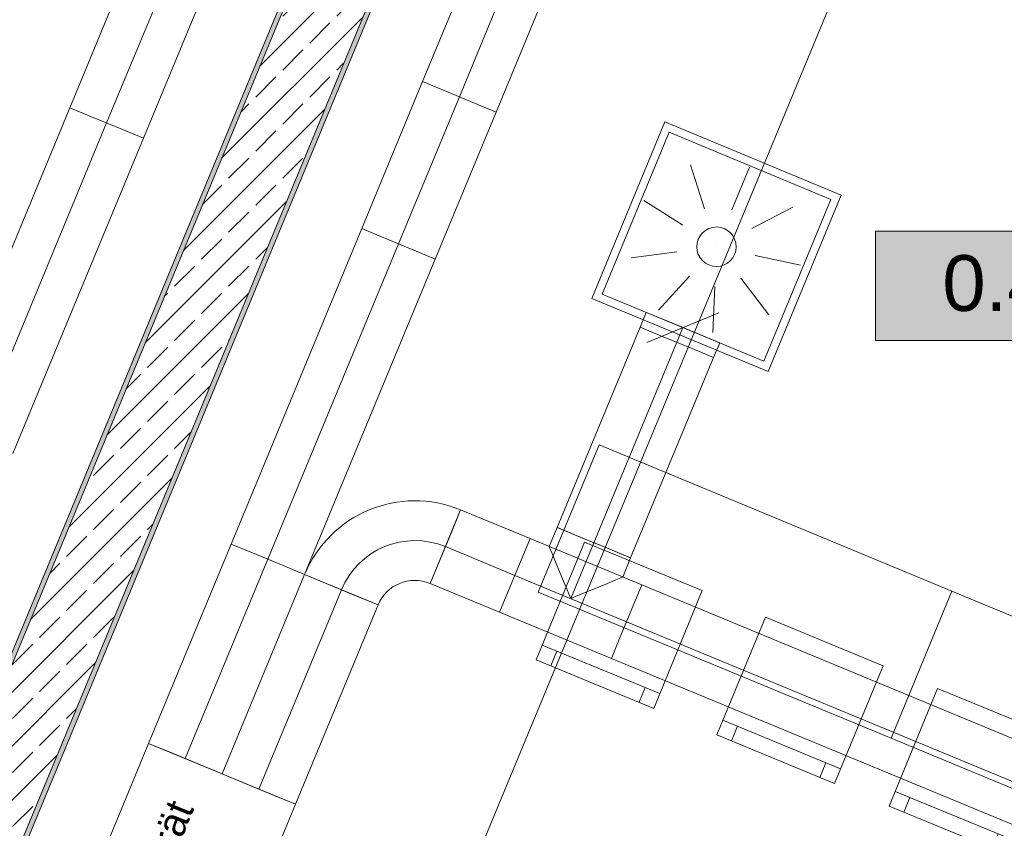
# Model space of a CAD drawing. Header units: metres. Extents: x -79 to 740, y -195 to 69.
# Tile 71 of 256: x 3.2 to 6.3, y -3.36 to -0.82. Entities that reach past the tile are written whole.
import ezdxf
from ezdxf.enums import TextEntityAlignment as Align

# ---------------------------------------------------------------- set-up
doc = ezdxf.new("R2010")
doc.units = ezdxf.units.M
doc.header["$MEASUREMENT"] = 0
doc.linetypes.add('STRICHPUNKT2', pattern=[12.7, 6.35, -3.175, 0, -3.175])
for name, color, linetype in [('70 Lüftung', 7, 'Continuous'), ('95 Ausführungsplanung Bemaßung', 7, 'Continuous'), ('Neubau_10 Wand außen', 7, 'Continuous'), ('Neubau_50 Möblierung', 7, 'Continuous'), ('Neubau_80 Raum', 7, 'Continuous')]:
    doc.layers.add(name, color=color, linetype=linetype)
doc.styles.add('ERSTELLTER_STIL_1', font='ARIALN.TTF')
doc.styles.add('ERSTELLTER_STIL_2', font='ARIALN.TTF')
doc.styles.add('ERSTELLTER_STIL_3', font='arial.ttf')
doc.dimstyles.new('ERSTELLTER_STIL__4', dxfattribs={"dimtxt": 0.125, "dimasz": 0.095143, "dimexe": 0.18, "dimexo": 0.0625, "dimgap": 0, "dimtad": 1, "dimzin": 0, "dimdsep": 46, "dimtxsty": 'ERSTELLTER_STIL_2', "dimblk": 'ARROWHEAD_6', "dimblk1": 'ARROWHEAD_6', "dimblk2": 'ARROWHEAD_6', "dimcen": 0.09, "dimse1": 1, "dimse2": 1, "dimclrd": 7, "dimclre": 7, "dimclrt": 7, "dimazin": 0, "dimtfac": 1, "dimtdec": 4, "dimtmove": 0, "dimatfit": 3, "dimfxl": 1, "dimtolj": 1, "dimtzin": 0, "dimarcsym": 0})
doc.dimstyles.new('ERSTELLTER_STIL__9', dxfattribs={"dimtxt": 0.175, "dimasz": 0.095143, "dimexe": 0.18, "dimexo": 0.0625, "dimgap": 0, "dimtad": 1, "dimzin": 0, "dimdsep": 46, "dimtxsty": 'ERSTELLTER_STIL_2', "dimblk": 'ARROWHEAD_6', "dimblk1": 'ARROWHEAD_6', "dimblk2": 'ARROWHEAD_6', "dimcen": 0.09, "dimse1": 1, "dimse2": 1, "dimclrd": 7, "dimclre": 7, "dimclrt": 7, "dimazin": 0, "dimtfac": 1, "dimtdec": 4, "dimtmove": 0, "dimatfit": 3, "dimfxl": 1, "dimtolj": 1, "dimtzin": 0, "dimarcsym": 0})
pattern_1 = [(45, (0, 0), (-0.01767767, 0.01767767), [0, -0.025])]

# ---------------------------------------------------------------- blocks, each defined once
blk = doc.blocks.new('Stuhl 02 27[144]_1', base_point=(6.0872, -2.9173))
at = {"layer": 'Neubau_50 Möblierung', "color": 8, "linetype": 'Continuous', "lineweight": 18}
for p, q in [((5.954, -3.241), (6.3239, -3.3932)), ((6.0003, -3.26), (5.9812, -3.3063)), ((6.2777, -3.3742), (6.2587, -3.4204))]:
    blk.add_line(p, q, dxfattribs=at)
at = {"layer": 'Neubau_50 Möblierung', "color": 8, "linetype": 'Continuous', "lineweight": 18, "flags": 128}
blk.add_lwpolyline([(6.0872, -2.9173), (6.4571, -3.0696), (6.3049, -3.4395), (5.935, -3.2872)], close=True, dxfattribs=at)
blk = doc.blocks.new('Stuhl 02 27[146]_1', base_point=(4.9786, -2.4581))
at = {"layer": 'Neubau_50 Möblierung', "color": 8, "linetype": 'Continuous', "lineweight": 18}
for p, q in [((4.8454, -2.7818), (5.2153, -2.934)), ((4.8916, -2.8008), (4.8726, -2.847)), ((5.169, -2.915), (5.15, -2.9612))]:
    blk.add_line(p, q, dxfattribs=at)
at = {"layer": 'Neubau_50 Möblierung', "color": 8, "linetype": 'Continuous', "lineweight": 18, "flags": 128}
blk.add_lwpolyline([(4.9786, -2.4581), (5.3485, -2.6103), (5.1963, -2.9802), (4.8264, -2.828)], close=True, dxfattribs=at)
blk = doc.blocks.new('Stuhl 02 27[147]_1', base_point=(5.5466, -2.6937))
at = {"layer": 'Neubau_50 Möblierung', "color": 8, "linetype": 'Continuous', "lineweight": 18}
for p, q in [((5.4131, -3.0173), (5.7828, -3.1699)), ((5.4593, -3.0363), (5.4402, -3.0826)), ((5.7366, -3.1508), (5.7175, -3.197))]:
    blk.add_line(p, q, dxfattribs=at)
at = {"layer": 'Neubau_50 Möblierung', "color": 8, "linetype": 'Continuous', "lineweight": 18, "flags": 128}
blk.add_lwpolyline([(5.5466, -2.6937), (5.9164, -2.8463), (5.7638, -3.2161), (5.394, -3.0635)], close=True, dxfattribs=at)
blk = doc.blocks.new('Schultisch 27[242]_1', base_point=(6.1328, -2.6121))
at = {"layer": 'Neubau_50 Möblierung', "color": 8, "linetype": 'Continuous', "lineweight": 18, "flags": 128}
blk.add_lwpolyline([(6.1328, -2.6121), (7.2415, -3.0713), (7.0501, -3.5332), (5.9415, -3.074)], close=True, dxfattribs=at)
blk = doc.blocks.new('Schultisch 27[243]_1', base_point=(5.0242, -2.1528))
at = {"layer": 'Neubau_50 Möblierung', "color": 8, "linetype": 'Continuous', "lineweight": 18, "flags": 128}
blk.add_lwpolyline([(5.0242, -2.1528), (6.1328, -2.6121), (5.9415, -3.074), (4.8328, -2.6148)], close=True, dxfattribs=at)
blk = doc.blocks.new('Inklusives Lernen_0.46_55_1', base_point=(32.5014, -1.1375))
at = {"layer": 'Neubau_80 Raum', "linetype": 'Continuous', "lineweight": 0, "true_color": 0x2a201c}
blk.add_hatch(color=250, dxfattribs=at).paths.add_polyline_path([(5.8928, -1.8247), (8.6904, -1.8247), (8.6904, -1.4809), (5.8928, -1.4809)])
at = {"layer": 'Neubau_80 Raum', "color": 7, "linetype": 'Continuous', "lineweight": 9, "flags": 128}
blk.add_lwpolyline([(5.8928, -1.8247), (8.6904, -1.8247), (8.6904, -1.4809), (5.8928, -1.4809)], close=True, dxfattribs=at)
at = {"layer": 'Neubau_80 Raum', "color": 7, "lineweight": 9}
for tag, height, style, p in [('DUMMY_850', 0.2, 'ERSTELLTER_STIL_1', (33.5867, 0.4022)), ('ROOM_NAME', 0.2, 'ERSTELLTER_STIL_1', (31.2514, 0.3397)), ('ROOM_NUMBER', 0.175, 'ERSTELLTER_STIL_3', (31.4161, -0.2078)), ('measuredNetAreaCode', 0.175, 'ERSTELLTER_STIL_3', (31.4161, -0.7234)), ('perimeterCode', 0.175, 'ERSTELLTER_STIL_3', (31.4161, -1.0672)), ('ceilingHeightCode', 0.175, 'ERSTELLTER_STIL_3', (31.4161, -1.4109)), ('measuredAreaCode', 0.175, 'ERSTELLTER_STIL_3', (31.4161, -1.7547)), ('DUMMY_851_0', 0.175, 'ERSTELLTER_STIL_3', (33.3469, -1.7547)), ('DUMMY_852', 0.175, 'ERSTELLTER_STIL_3', (31.4161, -2.0984)), ('DUMMY_851_1', 0.175, 'ERSTELLTER_STIL_3', (33.3469, -2.0984)), ('DUMMY_853', 0.175, 'ERSTELLTER_STIL_3', (31.4161, -2.4422)), ('DUMMY_851_2', 0.175, 'ERSTELLTER_STIL_3', (33.3469, -2.4422))]:
    blk.add_attdef(tag, text='', height=height, dxfattribs=dict(at, style=style)).set_placement(p, align=Align.TOP_LEFT)
at = {"layer": 'Neubau_80 Raum', "color": 7, "lineweight": 9, "style": 'ERSTELLTER_STIL_3'}
blk.add_attdef('stApartmentId', text='', height=0.175, dxfattribs=at).set_placement((7.2916, -1.6443), align=Align.MIDDLE_CENTER)
blk = doc.blocks.new('*D685')
at = {"layer": '95 Ausführungsplanung Bemaßung', "color": 7, "linetype": 'Continuous', "lineweight": 9}
for p, q in [((10.4947, -11.712), (14.3782, -2.3365)), ((10.4676, -11.6466), (10.5218, -11.7774)), ((10.5815, -11.7479), (10.408, -11.6761)), ((10.404, -11.9309), (10.4947, -11.712)), ((10.3769, -11.8655), (10.4311, -11.9964))]:
    blk.add_line(p, q, dxfattribs=at)
blk = doc.blocks.new('ARROWHEAD_6')
at = {"color": 0, "linetype": 'Continuous', "lineweight": 0}
for p, q in [((-0.5, -0.5), (0.5, 0.5)), ((0, 0), (-1, 0))]:
    blk.add_line(p, q, dxfattribs=at)
blk = doc.blocks.new('*D766')
at = {"layer": '95 Ausführungsplanung Bemaßung', "color": 7, "linetype": 'Continuous', "lineweight": 9}
for p, q in [((4.4856, 0.5053), (4.3548, 0.4511)), ((4.4998, 0.3436), (4.5716, 0.5171)), ((4.4202, 0.4782), (4.5357, 0.4303)), ((4.6011, 0.4574), (4.4703, 0.4032)), ((4.5357, 0.4303), (4.7574, 0.3385))]:
    blk.add_line(p, q, dxfattribs=at)
blk = doc.blocks.new('*D767')
at = {"layer": '95 Ausführungsplanung Bemaßung', "color": 7, "linetype": 'Continuous', "lineweight": 9}
for p, q in [((4.6011, 0.4574), (4.4703, 0.4032)), ((4.5357, 0.4303), (4.7574, 0.3385)), ((4.7215, 0.2517), (4.7934, 0.4252)), ((4.8229, 0.3656), (4.692, 0.3114)), ((4.7574, 0.3385), (4.9884, 0.2428))]:
    blk.add_line(p, q, dxfattribs=at)
at = {"layer": '95 Ausführungsplanung Bemaßung', "color": 7, "lineweight": 9, "insert": (4.6487, 0.6), "char_height": 0.125, "attachment_point": 7, "rotation": 337.5, "style": 'ERSTELLTER_STIL_2'}
blk.add_mtext('\\A1;{\\pql;\\fArial Narrow|b0|i0|c0|p0;\\W1.000000;24}', dxfattribs=at)
blk = doc.blocks.new('*D768')
at = {"layer": '95 Ausführungsplanung Bemaßung', "color": 7, "linetype": 'Continuous', "lineweight": 9}
for p, q in [((4.8229, 0.3656), (4.692, 0.3114)), ((4.7574, 0.3385), (4.9884, 0.2428)), ((4.9525, 0.1561), (5.0243, 0.3295)), ((5.0538, 0.2699), (4.923, 0.2157)), ((4.9884, 0.2428), (6.3835, -0.335))]:
    blk.add_line(p, q, dxfattribs=at)
blk = doc.blocks.new('*D770')
at = {"layer": '95 Ausführungsplanung Bemaßung', "color": 7, "linetype": 'Continuous', "lineweight": 9}
for p, q in [((4.9884, 0.2428), (6.3835, -0.335)), ((6.3475, -0.4218), (6.4194, -0.2483)), ((6.4489, -0.3079), (6.318, -0.3621)), ((6.3835, -0.335), (11.1183, -2.2963)), ((11.1838, -2.2692), (11.0529, -2.3234))]:
    blk.add_line(p, q, dxfattribs=at)
at = {"layer": '95 Ausführungsplanung Bemaßung', "color": 7, "lineweight": 9, "char_height": 0.125, "attachment_point": 7, "rotation": 337.5, "style": 'ERSTELLTER_STIL_2'}
for s, insert in [('\\A1;{\\pql;\\fArial Narrow|b0|i0|c0|p0;\\W1.000000;5,12\\fArial Narrow|b0|i0|c0|p0;\\W1.000000;\\A1{\\H.66x;\\S5^  ;}}', (8.5947, -1.2554)), ('\\A1;{\\pql;\\fArial Narrow|b0|i0|c0|p0;\\W1.000000;24}', (10.9329, -2.1924))]:
    blk.add_mtext(s, dxfattribs=dict(at, insert=insert))
blk = doc.blocks.new('*D772')
at = {"layer": '95 Ausführungsplanung Bemaßung', "color": 7, "linetype": 'Continuous', "lineweight": 9}
for p, q in [((2.8133, 26.0534), (2.7591, 26.1842)), ((2.7862, 26.1188), (2.815, 26.1882)), ((2.873, 26.0829), (2.6995, 26.1548)), ((-9.7372, -4.1153), (2.7862, 26.1188)), ((-9.7643, -4.0499), (-9.7101, -4.1807)), ((-9.6504, -4.1512), (-9.8239, -4.0794)), ((-9.7659, -4.1847), (-9.7372, -4.1153))]:
    blk.add_line(p, q, dxfattribs=at)
at = {"layer": '95 Ausführungsplanung Bemaßung', "color": 7, "lineweight": 9, "insert": (-3.5814, 10.731), "char_height": 0.175, "attachment_point": 7, "rotation": 67.5, "style": 'ERSTELLTER_STIL_2'}
blk.add_mtext('\\A1;{\\pql;\\fArial Narrow|b0|i0|c0|p0;\\W1.000000;32,72\\fArial Narrow|b0|i0|c0|p0;\\W1.000000;\\A1{\\H.66x;\\S5^  ;}}', dxfattribs=at)
blk = doc.blocks.new('*D818')
at = {"layer": '95 Ausführungsplanung Bemaßung', "color": 7, "linetype": 'Continuous', "lineweight": 9}
for p, q in [((-5.132, -4.9181), (1.2289, -7.5529)), ((1.193, -7.6396), (1.2649, -7.4661)), ((1.2944, -7.5258), (1.1635, -7.58)), ((1.2289, -7.5529), (1.4507, -7.6447)), ((1.4147, -7.7315), (1.4866, -7.558)), ((1.5161, -7.6176), (1.3853, -7.6718)), ((1.4507, -7.6447), (7.8116, -10.2795))]:
    blk.add_line(p, q, dxfattribs=at)
blk = doc.blocks.new('*D819')
at = {"layer": '95 Ausführungsplanung Bemaßung', "color": 7, "linetype": 'Continuous', "lineweight": 9}
for p, q in [((1.5161, -7.6176), (1.3853, -7.6718)), ((1.4507, -7.6447), (7.8116, -10.2795)), ((7.877, -10.2524), (7.7462, -10.3066))]:
    blk.add_line(p, q, dxfattribs=at)
at = {"layer": '95 Ausführungsplanung Bemaßung', "color": 7, "lineweight": 9, "char_height": 0.125, "attachment_point": 7, "rotation": 337.5, "style": 'ERSTELLTER_STIL_2'}
for s, insert in [('\\A1;{\\pql;\\fArial Narrow|b0|i0|c0|p0;\\W1.000000;6,88\\fArial Narrow|b0|i0|c0|p0;\\W1.000000;\\A1{\\H.66x;\\S5^  ;}}', (4.4749, -8.9018)), ('\\A1;{\\pql;\\fArial Narrow|b0|i0|c0|p0;\\W1.000000;24}', (7.6262, -10.1756))]:
    blk.add_mtext(s, dxfattribs=dict(at, insert=insert))
blk = doc.blocks.new('*D835')
at = {"layer": '95 Ausführungsplanung Bemaßung', "color": 7, "linetype": 'Continuous', "lineweight": 9}
for p, q in [((6.5781, 1.1), (6.5239, 1.2309)), ((6.551, 1.1655), (6.4592, 0.9437)), ((6.4863, 0.8783), (6.4321, 1.0092)), ((6.3724, 0.9797), (6.5459, 0.9078)), ((6.4592, 0.9437), (2.485, -8.6508))]:
    blk.add_line(p, q, dxfattribs=at)
blk = doc.blocks.new('*D836')
at = {"layer": '95 Ausführungsplanung Bemaßung', "color": 7, "linetype": 'Continuous', "lineweight": 9}
for p, q in [((6.4863, 0.8783), (6.4321, 1.0092)), ((6.4592, 0.9437), (2.485, -8.6508)), ((2.5121, -8.7162), (2.4579, -8.5853))]:
    blk.add_line(p, q, dxfattribs=at)
at = {"layer": '95 Ausführungsplanung Bemaßung', "color": 7, "lineweight": 9, "char_height": 0.125, "attachment_point": 7, "rotation": 67.5, "style": 'ERSTELLTER_STIL_2'}
for s, insert in [('\\A1;{\\pql;\\fArial Narrow|b0|i0|c0|p0;\\W1.000000;10,38\\fArial Narrow|b0|i0|c0|p0;\\W1.000000;\\A1{\\H.66x;\\S5^  ;}}', (4.3964, -4.0469)), ('\\A1;{\\pql;\\fArial Narrow|b0|i0|c0|p0;\\W1.000000;24}', (2.4811, -8.5949))]:
    blk.add_mtext(s, dxfattribs=dict(at, insert=insert))
blk = doc.blocks.new('*D837')
at = {"layer": '95 Ausführungsplanung Bemaßung', "color": 7, "linetype": 'Continuous', "lineweight": 9}
for p, q in [((6.4592, 0.9437), (2.485, -8.6508)), ((2.5121, -8.7162), (2.4579, -8.5853)), ((2.3983, -8.6148), (2.5717, -8.6867)), ((2.485, -8.6508), (2.3932, -8.8725)), ((2.4203, -8.9379), (2.3661, -8.8071))]:
    blk.add_line(p, q, dxfattribs=at)

msp = doc.modelspace()

# ---------------------------------------------------------------- hatches: boundary and pattern name
at = {"layer": 'Neubau_10 Wand außen', "linetype": 'Continuous', "lineweight": 0, "true_color": 0x000000}
h = msp.add_hatch(dxfattribs=at)
h.set_pattern_fill('Gips_0001', color=18, style=0, pattern_type=2)
h.set_pattern_definition(pattern_1)
h.paths.add_polyline_path([(4.9793, 1.5405), (1.0166, -8.0263), (1.0305, -8.032), (4.9932, 1.5347)])
h = msp.add_hatch(dxfattribs=at)
h.set_pattern_fill('Beton_Stahlbeton_0001', color=18, style=0, pattern_type=2)
h.set_pattern_definition([(45, (0, 0), (-0.0848528, 0.0848528), []), (45, (-0.04243, 0.04243), (-0.0848528, 0.0848528), [0.09, -0.03])])
h.paths.add_polyline_path([(4.9932, 1.5347), (1.0305, -8.032), (1.2522, -8.1239), (5.2149, 1.4429)])
h = msp.add_hatch(dxfattribs=at)
h.set_pattern_fill('Gips_0001', color=18, style=0, pattern_type=2)
h.set_pattern_definition(pattern_1)
h.paths.add_polyline_path([(1.2661, -8.1296), (5.2287, 1.4371), (5.2149, 1.4429), (1.2522, -8.1239)])

# ---------------------------------------------------------------- linework, layer by layer
at = {"layer": '70 Lüftung', "color": 70, "linetype": 'Continuous', "lineweight": 18, "true_color": 0x73ff00}
for p, q in [((3.5533, -0.6318), (3.362, -1.0937)), ((4.6125, -0.6677), (4.4701, -1.0115)), ((3.593, -1.1894), (3.7843, -0.7274)), ((4.7011, -1.1072), (4.8435, -0.7634)), ((4.4701, -1.0115), (4.2788, -1.4734)), ((4.5378, -1.0395), (4.4701, -1.0115)), ((4.5378, -1.0395), (4.4701, -1.0115)), ((4.6334, -1.0791), (4.5378, -1.0395)), ((4.6334, -1.0791), (4.5378, -1.0395)), ((4.7011, -1.1072), (4.6334, -1.0791)), ((4.7011, -1.1072), (4.6334, -1.0791)), ((3.362, -1.0937), (2.9517, -2.0843)), ((3.362, -1.0937), (3.4296, -1.1217)), ((3.362, -1.0937), (3.4296, -1.1217)), ((4.5097, -1.5691), (4.7011, -1.1072)), ((3.4296, -1.1217), (3.5253, -1.1613)), ((3.4296, -1.1217), (3.5253, -1.1613)), ((3.5253, -1.1613), (3.593, -1.1894)), ((3.5253, -1.1613), (3.593, -1.1894)), ((3.1826, -2.1799), (3.593, -1.1894)), ((4.2788, -1.4734), (3.8685, -2.464)), ((4.2788, -1.4734), (4.3464, -1.5015)), ((4.3464, -1.5015), (4.2788, -1.4734)), ((4.3464, -1.5015), (4.4421, -1.5411)), ((4.4421, -1.5411), (4.3464, -1.5015)), ((4.4421, -1.5411), (4.5097, -1.5691)), ((4.5097, -1.5691), (4.4421, -1.5411)), ((4.0994, -2.5597), (4.5097, -1.5691)), ((3.8685, -2.464), (3.6091, -3.0902)), ((3.9361, -2.492), (3.8685, -2.464)), ((3.8685, -2.464), (3.9361, -2.492)), ((4.0318, -2.5317), (3.9361, -2.492)), ((3.9361, -2.492), (4.0318, -2.5317)), ((4.0994, -2.5597), (4.0318, -2.5317)), ((4.0318, -2.5317), (4.0994, -2.5597)), ((3.8401, -3.1858), (4.0994, -2.5597)), ((3.6767, -3.1182), (3.6091, -3.0902)), ((3.7724, -3.1578), (3.6767, -3.1182)), ((3.8401, -3.1858), (3.7724, -3.1578))]:
    msp.add_line(p, q, dxfattribs=at)
at = {"layer": '70 Lüftung', "color": 70, "linetype": 'STRICHPUNKT2', "lineweight": 18, "true_color": 0x73ff00}
for p, q in [((3.6688, -0.6796), (3.4775, -1.1415)), ((4.5856, -1.0593), (4.728, -0.7155)), ((4.3942, -1.5213), (4.5856, -1.0593)), ((3.4775, -1.1415), (3.0672, -2.1321)), ((4.3942, -1.5213), (3.9839, -2.5118)), ((3.7246, -3.138), (3.9839, -2.5118))]:
    msp.add_line(p, q, dxfattribs=at)
at = {"layer": '70 Lüftung', "color": 253, "linetype": 'Continuous', "lineweight": 18, "true_color": 0xaaaaaa}
for p, q in [((5.0011, -1.6925), (5.2307, -1.1381)), ((5.2307, -1.1381), (5.785, -1.3677)), ((5.0337, -1.6789), (5.2442, -1.1708)), ((5.2442, -1.1708), (5.7524, -1.3813)), ((5.3119, -1.2726), (5.3555, -1.4109)), ((5.4964, -1.2807), (5.4409, -1.4146)), ((5.1653, -1.385), (5.2876, -1.4629)), ((5.5419, -1.8894), (5.7524, -1.3813)), ((5.5554, -1.9221), (5.785, -1.3677)), ((5.6325, -1.4054), (5.5039, -1.4724)), ((5.3931, -1.5301), (5.3931, -1.5301)), ((5.1254, -1.5653), (5.2691, -1.5464)), ((5.6567, -1.5885), (5.5151, -1.5572)), ((5.2106, -1.7292), (5.3086, -1.6223)), ((5.5574, -1.7443), (5.4691, -1.6293)), ((5.3813, -1.7998), (5.3876, -1.655)), ((5.0011, -1.6925), (5.5554, -1.9221)), ((5.0337, -1.6789), (5.5419, -1.8894)), ((5.1723, -1.7363), (5.1532, -1.7825)), ((5.1723, -1.7363), (5.24, -1.7644)), ((5.1746, -1.8311), (5.401, -1.7373)), ((5.1532, -1.7825), (5.2208, -1.8106)), ((5.24, -1.7644), (5.3356, -1.804)), ((5.2208, -1.8106), (5.3165, -1.8502)), ((5.3356, -1.804), (5.4033, -1.832)), ((5.3165, -1.8502), (5.3842, -1.8782)), ((5.3842, -1.8782), (5.4033, -1.832))]:
    msp.add_line(p, q, dxfattribs=at)
at = {"layer": '70 Lüftung', "color": 5, "linetype": 'Continuous', "lineweight": 18}
for p, q in [((5.1532, -1.7825), (4.8925, -2.4119)), ((5.2208, -1.8106), (5.1532, -1.7825)), ((5.3165, -1.8502), (5.2208, -1.8106)), ((5.3842, -1.8782), (5.3165, -1.8502)), ((5.1235, -2.5076), (5.3842, -1.8782)), ((4.4937, -2.5877), (4.5894, -2.3567)), ((4.5894, -2.3567), (4.5614, -2.4244)), ((4.8076, -2.4471), (4.5894, -2.3567)), ((4.8925, -2.4119), (4.8676, -2.472)), ((4.8925, -2.4119), (4.8964, -2.4136)), ((4.9601, -2.4399), (4.8925, -2.4119)), ((4.5614, -2.4244), (4.5217, -2.52)), ((4.8964, -2.4136), (4.908, -2.4183)), ((4.908, -2.4183), (4.9263, -2.4259)), ((4.9263, -2.4259), (4.9502, -2.4358)), ((4.9502, -2.4358), (4.9781, -2.4474)), ((5.0558, -2.4796), (4.9601, -2.4399)), ((4.7795, -2.5148), (4.8076, -2.4471)), ((4.8076, -2.4471), (4.7795, -2.5148)), ((5.1586, -2.5925), (4.8076, -2.4471)), ((4.8676, -2.472), (4.8699, -2.4775)), ((4.9781, -2.4474), (5.008, -2.4598)), ((5.008, -2.4598), (5.0379, -2.4721)), ((5.0379, -2.4721), (5.0657, -2.4837)), ((4.8699, -2.4775), (4.8767, -2.4939)), ((4.8767, -2.4939), (4.8874, -2.5198)), ((5.1235, -2.5076), (5.0558, -2.4796)), ((5.0657, -2.4837), (5.0896, -2.4936)), ((5.0896, -2.4936), (5.108, -2.5012)), ((5.108, -2.5012), (5.1195, -2.506)), ((4.5217, -2.52), (4.4937, -2.5877)), ((4.7399, -2.6104), (4.7795, -2.5148)), ((4.7795, -2.5148), (4.7399, -2.6104)), ((4.8874, -2.5198), (4.9014, -2.5536)), ((5.1235, -2.5076), (5.0986, -2.5676)), ((5.1195, -2.506), (5.1235, -2.5076)), ((4.0994, -2.5597), (3.8401, -3.1858)), ((4.3304, -2.6553), (4.0994, -2.5597)), ((4.1671, -2.5877), (4.0994, -2.5597)), ((4.9014, -2.5536), (4.9178, -2.593)), ((4.2627, -2.6273), (4.1671, -2.5877)), ((4.4937, -2.5877), (4.7119, -2.6781)), ((4.9178, -2.593), (4.9353, -2.6353)), ((5.0169, -2.6015), (5.0508, -2.5875)), ((5.0508, -2.5875), (5.0767, -2.5767)), ((5.0767, -2.5767), (5.093, -2.57)), ((5.093, -2.57), (5.0986, -2.5676)), ((5.1306, -2.6602), (5.1586, -2.5925)), ((5.1586, -2.5925), (5.1306, -2.6602)), ((6.9252, -3.3243), (5.1586, -2.5925)), ((4.3304, -2.6553), (4.2627, -2.6273)), ((4.7119, -2.6781), (4.7399, -2.6104)), ((4.7399, -2.6104), (4.7119, -2.6781)), ((4.9353, -2.6353), (4.9775, -2.6178)), ((4.9775, -2.6178), (5.0169, -2.6015)), ((4.071, -3.2815), (4.3304, -2.6553)), ((4.7119, -2.6781), (5.063, -2.8235)), ((5.091, -2.7558), (5.1306, -2.6602)), ((5.1306, -2.6602), (5.091, -2.7558)), ((5.063, -2.8235), (5.091, -2.7558)), ((5.091, -2.7558), (5.063, -2.8235)), ((5.063, -2.8235), (6.8296, -3.5552)), ((3.9077, -3.2139), (3.8401, -3.1858)), ((4.0034, -3.2535), (3.9077, -3.2139)), ((4.071, -3.2815), (4.0034, -3.2535))]:
    msp.add_line(p, q, dxfattribs=at)
at = {"layer": '70 Lüftung', "color": 253, "linetype": 'STRICHPUNKT2', "lineweight": 18, "true_color": 0xaaaaaa}
msp.add_line((5.2687, -1.8304), (5.2878, -1.7842), dxfattribs=at)
at = {"layer": '70 Lüftung', "color": 5, "linetype": 'STRICHPUNKT2', "lineweight": 18}
for p, q in [((5.008, -2.4598), (5.2687, -1.8304)), ((4.7597, -2.5626), (4.5415, -2.4722)), ((4.9353, -2.6353), (5.008, -2.4598)), ((5.1108, -2.708), (4.7597, -2.5626)), ((3.9555, -3.2337), (4.2149, -2.6075)), ((6.8774, -3.4398), (5.1108, -2.708))]:
    msp.add_line(p, q, dxfattribs=at)
at = {"layer": '70 Lüftung', "color": 7, "linetype": 'Continuous', "lineweight": 13}
for p, q in [((3.2264, -4.014), (3.6091, -3.0902)), ((3.6091, -3.0902), (4.071, -3.2815)), ((4.071, -3.2815), (3.6883, -4.2054))]:
    msp.add_line(p, q, dxfattribs=at)
at = {"layer": '70 Lüftung', "color": 253, "linetype": 'Continuous', "lineweight": 18, "true_color": 0xaaaaaa}
msp.add_circle((5.3931, -1.5301), 0.062, dxfattribs=at)
at = {"layer": '70 Lüftung', "color": 5, "linetype": 'Continuous', "lineweight": 18}
for radius in [0.375, 0.125]:
    msp.add_arc((4.4459, -2.7032), radius, 67.5, 157.5, dxfattribs=at)
at = {"layer": '70 Lüftung', "color": 5, "linetype": 'STRICHPUNKT2', "lineweight": 18}
msp.add_arc((4.4459, -2.7032), 0.25, 67.5, 157.5, dxfattribs=at)
at = {"layer": 'Neubau_10 Wand außen', "color": 7, "linetype": 'Continuous', "lineweight": 13}
for p, q in [((4.9932, 1.5347), (1.0305, -8.032)), ((1.2522, -8.1239), (5.2149, 1.4429))]:
    msp.add_line(p, q, dxfattribs=at)
at = {"layer": 'Neubau_10 Wand außen', "color": 7, "linetype": 'Continuous', "lineweight": 13, "flags": 128}
for points in [[(4.9793, 1.5405), (1.0166, -8.0263)], [(1.2661, -8.1296), (5.2287, 1.4371)]]:
    msp.add_lwpolyline(points, dxfattribs=at)

# ---------------------------------------------------------------- block references
at = {"layer": 'Neubau_50 Möblierung', "color": 8, "linetype": 'Continuous', "lineweight": 18}
for name, p in [('Schultisch 27[243]_1', (5.0242, -2.1528)), ('Stuhl 02 27[146]_1', (4.9786, -2.4581)), ('Schultisch 27[242]_1', (6.1328, -2.6121)), ('Stuhl 02 27[147]_1', (5.5466, -2.6937)), ('Stuhl 02 27[144]_1', (6.0872, -2.9173))]:
    msp.add_blockref(name, p, dxfattribs=at)
at = {"layer": 'Neubau_80 Raum', "color": 7, "linetype": 'Continuous', "lineweight": 13}
ref = msp.add_blockref('Inklusives Lernen_0.46_55_1', (32.5014, -1.1375), dxfattribs=at)
ref.add_attrib('stApartmentId', ' 0.46 Inklusives Lernen', dxfattribs={"color": 7, "lineweight": 9, "height": 0.175, "style": 'ERSTELLTER_STIL_3'}).set_placement((7.2916, -1.6443), align=Align.MIDDLE_CENTER)

# ---------------------------------------------------------------- texts
at = {"layer": '70 Lüftung', "color": 7, "linetype": 'Continuous', "lineweight": 9, "insert": (3.3665, -4.0047), "char_height": 0.09, "attachment_point": 1, "rotation": 67.844, "line_spacing_factor": 0.923867, "style": 'ERSTELLTER_STIL_3'}
msp.add_mtext('\\A1;{\\pql;\\fArial|b0|i0|c0|p0;\\W1.000000;Lüfftungsgerät\\fArial|b0|i0|c0|p0;\\W1.000000; \\P\\pql;\\fArial|b0|i0|c0|p0;\\W1.000000;mit WRG}', dxfattribs=at)

# ---------------------------------------------------------------- dimensions: what is measured, and where the dimension line sits
at = {"layer": '95 Ausführungsplanung Bemaßung', "color": 7, "linetype": 'Continuous', "lineweight": 9}
for base, p1, p2, angle, dimstyle, picture, middle, turn in [((2.7862, 26.1188), (-7.3352, -5.1102), (5.1882, 25.1239), 67.5, 'ERSTELLTER_STIL__9', '*D772', (-3.4975, 11.2686), 67.5), ((4.5357, 0.4303), (4.9561, 1.772), (3.0118, -3.2487), 337.5, 'ERSTELLTER_STIL__4', '*D766', (4.453, 0.5593), 337.5), ((4.9884, 0.2428), (3.2335, -3.3405), (5.5243, 1.5366), 337.5, 'ERSTELLTER_STIL__4', '*D768', (5.156, 0.2681), 337.5), ((6.4592, 0.9437), (9.5646, -0.0828), (9.325, -0.2433), 247.5, 'ERSTELLTER_STIL__4', '*D835', (6.5257, 1.3331), 67.5), ((2.485, -8.6508), (9.325, -0.2433), (1.1388, -8.0932), 247.5, 'ERSTELLTER_STIL__4', '*D836', (4.4563, -3.6629), 67.5), ((11.1183366, -2.2963018), (6.9193663, 0.9587575), (9.5944553, -5.9752767), 337.5, 'ERSTELLTER_STIL__4', '*D770', (8.9347026, -1.2971017), 337.5), ((2.3932, -8.8725), (1.1388, -8.0932), (1.047, -8.3149), 247.5, 'ERSTELLTER_STIL__4', '*D837', (2.4597, -8.4831), 67.5), ((4.7574, 0.3385), (3.0118, -3.2487), (3.2335, -3.3405), 337.5, 'ERSTELLTER_STIL__4', '*D767', (4.7605, 0.6213), 337.5), ((10.4947, -11.712), (1.1388, -8.0932), (9.1532, -11.1563), 67.5, 'ERSTELLTER_STIL__9', '*D685', (10.5419, -11.2781), 67.5), ((1.4507, -7.6447), (3.0118, -3.2487), (3.2335, -3.3405), 337.5, 'ERSTELLTER_STIL__4', '*D818', (1.1553, -7.4277), 337.5), ((7.81159, -10.279494), (3.233545, -3.340501), (9.594455, -5.975277), 337.5, 'ERSTELLTER_STIL__4', '*D819', (4.814942, -8.943532), 337.5)]:
    dim = msp.add_linear_dim(base=base, p1=p1, p2=p2, angle=angle, dimstyle=dimstyle, dxfattribs=at)
    dim.commit()
    dim.dimension.update_dxf_attribs({"geometry": picture, "text_midpoint": middle, "dimtype": 160, "text_rotation": turn})

doc.saveas('drawing.dxf')
